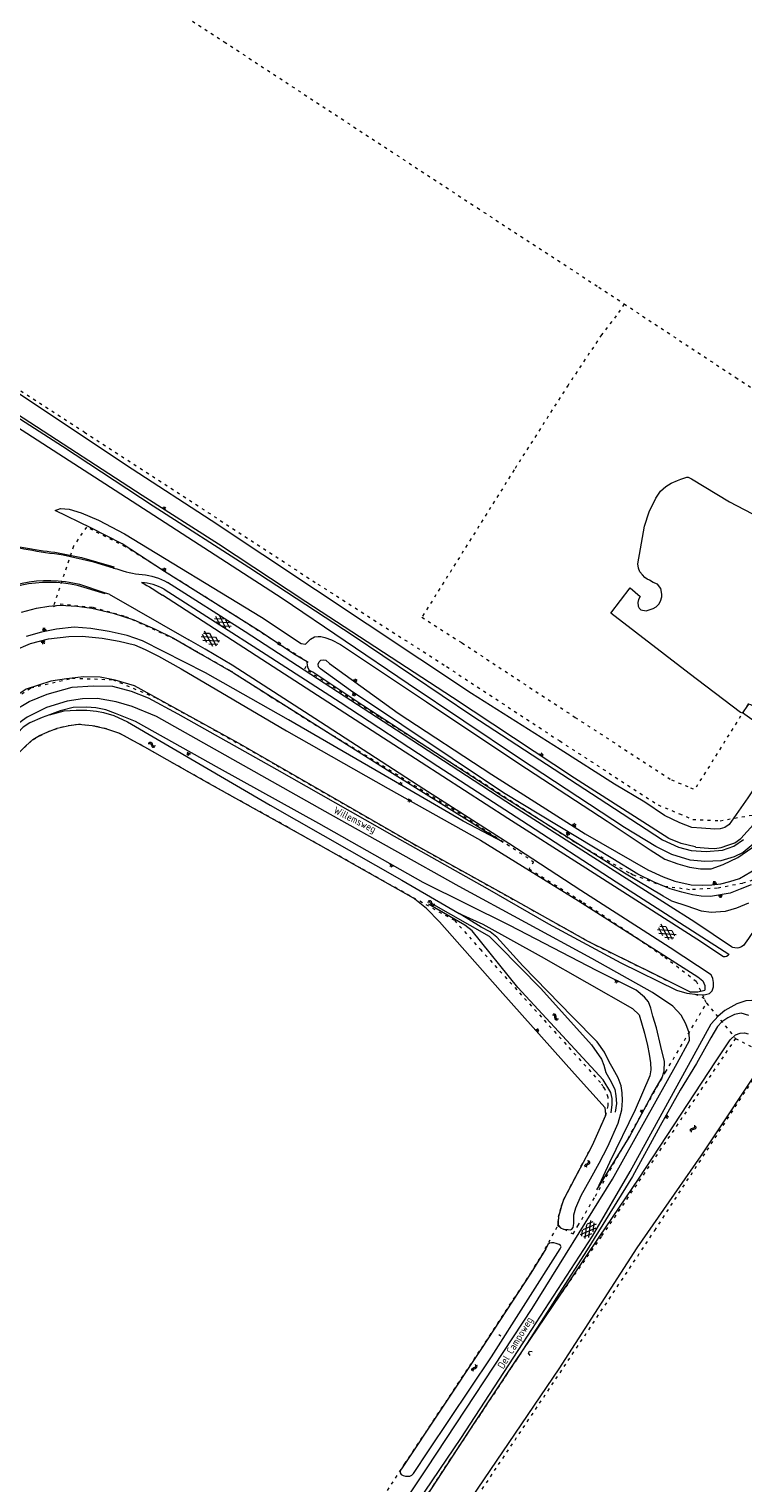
# Model space of a CAD drawing. Header units: metres. Extents: x 64961 to 73789, y 403835 to 410663.
# Tile 18 of 135: x 66028 to 66270, y 406396 to 406890. Entities that reach past the tile are written whole.
import ezdxf

# ---------------------------------------------------------------- set-up
doc = ezdxf.new("R2010")
doc.units = ezdxf.units.M
doc.linetypes.add('PERCEELGRENS', pattern=[2.5, 1, -1.5])
for name, color, linetype, lineweight in [('B-GEO-OG-GRENS_perceel-G', 253, 'PERCEELGRENS', 0), ('B-GEO-OG-KADEMUUR-G', 253, 'Continuous', 0), ('B-GEO-OG-KUNSTWERK-G', 253, 'Continuous', 0), ('B-GEO-OG-OVLIJNOBJ-G', 253, 'Continuous', 0), ('B-GEO-OG-RASTER-G', 253, 'WZE_AFRASTERING', 0), ('B-GEO-OG-SLOOT_insteek-G', 253, 'Continuous', 0), ('B-GEO-OG-SLOOT_kant-G', 253, 'Continuous', 0), ('B-GEO-OG-STRAATNAAM-T', 7, 'Continuous', 35), ('B-GEO-OG-TALUD-S', 253, 'Continuous', 0), ('B-GEO-OG-VERH_gesl-S', 253, 'Continuous', 0), ('B-GEO-OG-VERH_kntgesl-G', 253, 'Continuous', 0), ('B-GEO-OG-VERH_kntopen-G', 253, 'Continuous', 0), ('B-GEO-OG-WATER-S', 253, 'Continuous', 0), ('B-GEO-OG-WATER_kant-G', 253, 'Continuous', 0)]:
    doc.layers.add(name, color=color, linetype=linetype, lineweight=lineweight)
doc.styles.add('isocp', font='isocp.shx')
doc.linetypes.add('WZE_AFRASTERING', pattern='A,9,-1.72,[205,WZE.shx,S=0.155,R=0,X=0,Y=0],-3.28', length=14)

# ---------------------------------------------------------------- blocks, each defined once
blk = doc.blocks.new('S04')
at = {"color": 0}
for p, q in [((0, 0.5), (0.5, 0.5)), ((0, 0.25), (1, 0.25)), ((0, 0), (0.5, 0)), ((0, -0.25), (1, -0.25)), ((0, -0.5), (0.5, -0.5))]:
    blk.add_line(p, q, dxfattribs=at)
blk = doc.blocks.new('S05')
at = {"color": 0}
for p, q in [((0.08, 0.3), (0.38, 0.59)), ((0.11, -0.19), (0.41, 0.09)), ((0.38, 0.59), (0.68, 0.71)), ((0.41, 0.09), (0.71, 0.21)), ((0.68, 0.71), (1.01, 0.62)), ((0.71, 0.21), (1.02, 0.12)), ((1.01, 0.62), (1.33, 0.37)), ((1.02, 0.12), (1.36, -0.12)), ((1.33, 0.37), (1.66, 0.13)), ((1.66, 0.13), (1.97, 0.04)), ((1.97, 0.04), (2.28, 0.16)), ((2.28, 0.16), (2.58, 0.44)), ((1.36, -0.12), (1.68, -0.37)), ((1.68, -0.37), (2, -0.46)), ((2, -0.46), (2.31, -0.33)), ((2.31, -0.33), (2.61, -0.05))]:
    blk.add_line(p, q, dxfattribs=at)
blk = doc.blocks.new('S014')
at = {"color": 0}
for p, q in [((0, -0.75), (4.2, 1.67)), ((0, 0.65), (1.78, 1.67)), ((5.07, -1.52), (0, 1.4)), ((2.64, -1.52), (0, 0)), ((1.08, -1.52), (6.15, 1.4)), ((6.15, -0.75), (1.95, 1.67)), ((3.51, -1.52), (6.15, 0)), ((6.15, 0.65), (4.37, 1.67))]:
    blk.add_line(p, q, dxfattribs=at)
blk = doc.blocks.new('S016')
at = {"color": 0, "linetype": 'Continuous'}
for points in [[(0.01, -0.38), (2.65, 1.15)], [(2.65, -1.15), (0.01, 0.38)], [(5.07, -1.15), (1.09, 1.15)], [(1.09, -1.15), (5.07, 1.15)], [(6.16, -0.38), (3.51, 1.15)], [(3.51, -1.15), (6.16, 0.37)]]:
    blk.add_lwpolyline(points, dxfattribs=at)

msp = doc.modelspace()

# ---------------------------------------------------------------- linework, layer by layer
at = {"layer": 'B-GEO-OG-GRENS_perceel-G'}
for points in [[(66000, 406946.784), (66014.229, 406937.459), (66049.753, 406914.191), (66094.075, 406885.307), (66180.015, 406828.914), (66221.184, 406802.046), (66229.814, 406796.348)], [(66229.814, 406796.348), (66227.127, 406792.297), (66222.13, 406785.864), (66210.75, 406768.763), (66192.444, 406739.958), (66161.158, 406689.963)], [(66229.814, 406796.348), (66267.681, 406771.349), (66308.758, 406744.552)], [(66000, 406783.064), (66010.366, 406776.328), (66046.633, 406752.822), (66088.555, 406725.57), (66125.833, 406701.224), (66169.527, 406673.186), (66207.913, 406647.933), (66241.367, 406626.218), (66248.558, 406623.211)], [(66232.849, 406602.429), (66231.623, 406603.079), (66231.424, 406603.156), (66212.891, 406613.594), (66175.087, 406638.014), (66146.566, 406656.19), (66121.484, 406672.435), (66122.539, 406674.599), (66098.86, 406689.734), (66060.589, 406713.896), (66047.284, 406720.593), (66042.93, 406714.055), (66036.096, 406693.621), (66038.419, 406694.479), (66049.494, 406693.36), (66060.508, 406690.261), (66077.625, 406682.385), (66095.992, 406671.916), (66109.596, 406663.135), (66124.512, 406653.739), (66145.716, 406640.885), (66173.262, 406623.812), (66199.061, 406606.93), (66197.54, 406604.509), (66215.993, 406593.115), (66231.883, 406582.616), (66243.551, 406574.589), (66254.225, 406566.378), (66256.969, 406560.552)], [(66161.158, 406689.963), (66174.743, 406681.245), (66213.167, 406655.968), (66245.866, 406634.742), (66252.261, 406632.068)], [(66000, 406635.273), (66006.341, 406645.366), (66016.944, 406658.594), (66028.463, 406665.991), (66042.534, 406669.284), (66056.276, 406668.759), (66070.711, 406662.711), (66090.772, 406651.66), (66111.862, 406639.71), (66158.452, 406612.851), (66180.345, 406600.725), (66198.347, 406590.681), (66219.896, 406578.692), (66238.728, 406569.449), (66251.576, 406563.068), (66256.969, 406560.552)], [(66271.976, 406660.631), (66253.719, 406631.458)], [(66172.28, 406586.968), (66157.166, 406595.32), (66140.442, 406604.737), (66115.712, 406618.584), (66115.738, 406618.631), (66093.394, 406630.996), (66079.477, 406638.842), (66065.568, 406646.704), (66058.268, 406650.635), (66054.134, 406652.028), (66050.218, 406652.94), (66044.559, 406653.585), (66039.619, 406652.793), (66034.495, 406651.18), (66028.798, 406648.158), (66024.459, 406644.041), (66020.494, 406638.769), (66017.047, 406633.467), (66011.418, 406624.333), (66005.028, 406614.183), (66000, 406606.306)], [(66252.261, 406632.068), (66253.719, 406631.458)], [(66248.558, 406623.211), (66253.146, 406621.292), (66262.383, 406620.86), (66274.894, 406623.087), (66285.538, 406627.975)], [(66286.758, 406605.22), (66282.95, 406603.65), (66270, 406599.6), (66261.5, 406597.94), (66252, 406597.45), (66243.25, 406598.62), (66232.849, 406602.429)], [(66172.28, 406586.968), (66180.933, 406577.22), (66222.157, 406531.524), (66222.43, 406530.794)], [(66207.278, 406483.335), (66212.461, 406480.562), (66212.498, 406480.612), (66214.124, 406483.313), (66220.049, 406493.394), (66243.838, 406535.532), (66257.794, 406558.937)], [(66257.641, 406559.125), (66256.991, 406560.505), (66256.969, 406560.552)], [(66257.641, 406559.125), (66257.794, 406558.937)], [(66257.794, 406558.937), (66267.575, 406546.937)], [(66267.575, 406546.937), (66248.037, 406517.909), (66222.061, 406479.731), (66202.68, 406452.212), (66200.192, 406448.462), (66191.499, 406435.218), (66180.879, 406419.222), (66170.769, 406404.039), (66155.514, 406380.555)], [(66267.575, 406546.937), (66277.422, 406541.882), (66278.892, 406541.124)], [(66130.626, 406315.841), (66153.881, 406352.098), (66178.872, 406389.791), (66213.633, 406441.806), (66240.204, 406481.781), (66278.892, 406541.124)], [(66207.278, 406483.335), (66207.387, 406483.537), (66207.457, 406484.572), (66207.557, 406486.529), (66208.089, 406488.349), (66208.543, 406490.057), (66209.266, 406492.1), (66212.782, 406499.023), (66218.992, 406510.582), (66223.472, 406520.787), (66224.417, 406524.033), (66224.423, 406526.923), (66223.269, 406529.808), (66222.43, 406530.794)], [(66093.276, 406305.293), (66100.324, 406317.373), (66111.585, 406334.861), (66127.524, 406359.138), (66148.158, 406391.359), (66155.307, 406402.426), (66181.339, 406441.687), (66198.104, 406467.272), (66201.851, 406473.314), (66207.278, 406483.335)]]:
    msp.add_lwpolyline(points, dxfattribs=at)
at = {"layer": 'B-GEO-OG-KADEMUUR-G'}
msp.add_lwpolyline([(66269.229, 406657.65), (66251.892, 406670.848), (66225.232, 406691.389), (66231.797, 406699.889), (66235.188, 406697.003)], dxfattribs=at)
at = {"layer": 'B-GEO-OG-KUNSTWERK-G'}
for points in [[(66187.213, 406446.444), (66187.972, 406446.013)], [(66197.861, 406439.311), (66197.287, 406440.072), (66197.71, 406440.763), (66198.631, 406440.62)]]:
    msp.add_lwpolyline(points, dxfattribs=at)
at = {"layer": 'B-GEO-OG-OVLIJNOBJ-G'}
for points in [[(66254.168, 406611.932), (66253.876, 406611.957), (66249.202, 406613.109), (66244.912, 406614.839), (66236.171, 406620.525), (66212.971, 406635.357), (66171.532, 406662.662), (66121.725, 406695.215), (66092.126, 406714.743), (66066.236, 406731.285), (66025.801, 406757.542), (66000, 406774.249)], [(66235.188, 406697.003), (66234.691, 406695.959), (66234.402, 406694.923), (66234.511, 406693.732), (66234.875, 406693.02), (66235.436, 406692.468), (66237.267, 406692.126), (66239.624, 406692.96), (66240.673, 406693.486), (66241.54, 406694.347), (66242.167, 406695.406), (66242.532, 406696.939), (66242.624, 406697.834), (66242.21, 406699.698), (66241.065, 406701.199), (66239.63, 406701.783), (66238.352, 406702.487), (66237.574, 406702.838), (66236.774, 406703.487), (66235.971, 406704.395), (66235.169, 406705.322), (66234.641, 406706.649), (66234.49, 406708.038), (66235.361, 406713.172), (66236.687, 406720.893), (66238.236, 406725.695), (66240.561, 406730.384), (66242.171, 406732.722), (66243.966, 406734.327), (66245.784, 406735.475), (66247.863, 406736.347), (66249.032, 406736.794), (66251.053, 406737.506), (66251.492, 406737.57)], [(66271.96, 406592.847), (66267.882, 406591.203), (66264.037, 406589.998), (66259.289, 406589.7), (66256.028, 406590.11), (66251.145, 406591.857), (66245.945, 406593.562), (66243.009, 406595.206), (66229.96, 406603.053), (66218.004, 406610.512), (66187.796, 406629.52), (66141.163, 406660.017), (66124.095, 406671.344), (66123.066, 406671.923), (66122.568, 406672.644), (66122.333, 406673.438), (66122.178, 406674.788), (66118.125, 406677.183), (66105.744, 406685.419), (66073.761, 406705.485), (66059.475, 406714.857), (66048.754, 406720.322), (66036.672, 406726.215), (66038.537, 406726.93), (66041.433, 406726.686), (66045.542, 406725.429), (66051.403, 406722.887), (66060.215, 406718.293), (66106.725, 406689.945), (66120.225, 406681.035), (66121.599, 406680.867), (66123.334, 406682.54), (66124.679, 406683.276), (66125.944, 406683.467), (66126.81, 406683.399), (66128.255, 406683.08), (66130.431, 406682.337), (66133.554, 406680.734), (66162.739, 406661.192), (66194.11, 406640.305), (66224.066, 406620.716), (66238.592, 406610.928), (66243.6, 406607.789), (66247.964, 406606.236), (66251.967, 406605.137)], [(66025.265, 406691.697), (66030.346, 406692.988), (66034.5, 406693.745), (66038.364, 406694.072), (66044.047, 406693.736), (66049.103, 406693.032), (66056.331, 406691.377), (66063.44, 406689.064), (66070.687, 406685.94), (66076.825, 406682.868), (66086.06, 406677.572), (66097.202, 406671.122), (66150.331, 406637.586), (66188.761, 406613.633), (66175.217, 406620.716), (66147.346, 406636.889), (66115.829, 406655.067), (66087.71, 406671.073), (66066.38, 406681.927), (66061.094, 406683.802), (66055.028, 406685.141), (66048.846, 406686.105), (66043.145, 406686.535), (66037.168, 406685.934), (66032.107, 406684.887), (66026.873, 406683.428)], [(66000, 406660.784), (66003.948, 406665.115), (66008.354, 406669.522), (66012.99, 406672.758), (66018.081, 406676.215), (66022.554, 406678.493), (66028.274, 406681), (66034.433, 406682.579), (66041.278, 406683.414), (66045.819, 406683.507), (66052.607, 406682.818), (66058.414, 406681.822), (66063.576, 406680.551), (66067.285, 406679.016), (66071.814, 406676.736), (66079.441, 406672.478), (66115.255, 406651.44), (66149.71, 406631.85), (66181.085, 406614.22), (66214.268, 406593.649), (66254.803, 406567.843), (66256.518, 406566.451), (66257.134, 406564.901), (66257.181, 406563.295)], [(66272.922, 406599.134), (66269.219, 406597.593), (66265.732, 406596.272), (66259.085, 406595.123), (66255.925, 406595.255), (66252.96, 406595.668), (66249.357, 406596.551), (66245.393, 406597.75), (66239.989, 406600.009), (66234.456, 406602.695), (66226.012, 406607.962), (66188.804, 406630.279), (66136.952, 406665.136), (66126.763, 406672.384), (66126.076, 406673.071), (66125.993, 406673.976), (66126.267, 406674.819), (66126.859, 406675.396), (66127.67, 406675.498), (66128.534, 406675.356), (66129.763, 406674.304), (66153.144, 406657.417), (66184.835, 406636.582), (66216.61, 406616.424), (66237.884, 406604.195), (66243.094, 406601.764), (66246.96, 406600.307), (66252.573, 406599.142), (66256.509, 406599.036), (66259.589, 406599.141), (66262.626, 406599.465), (66265.7, 406600.186), (66268.91, 406601.246), (66274.763, 406604.654)], [(66217.595, 406579.822), (66191.232, 406594.695), (66158.452, 406612.851), (66098.931, 406647.165), (66063.625, 406666.615), (66057.077, 406668.6), (66051.913, 406669.627), (66046.359, 406669.716), (66040.513, 406669.056), (66035.229, 406668.2), (66026.909, 406665.482), (66023.111, 406663.063), (66018.755, 406659.672), (66014.626, 406656.222), (66011.512, 406652.703), (66007.103, 406646.564), (66001.338, 406637.504), (66000, 406635.355)], [(66173.82, 406589.324), (66181.796, 406585.72), (66201.581, 406574.791), (66232.672, 406557.146), (66234.848, 406554.972), (66236.726, 406548.677), (66237.672, 406544.541), (66238.294, 406541.633), (66238.764, 406538.652), (66238.847, 406536.297), (66238.463, 406534.212), (66233.571, 406522.73), (66224.869, 406504.763), (66220.477, 406495.535), (66231.512, 406513.303), (66239.171, 406527.687), (66242.73, 406533.63), (66243.399, 406535.862), (66243.44, 406539.082), (66242.263, 406544.257), (66240.78, 406550.584), (66239.569, 406554.554), (66238.812, 406557.2), (66238.011, 406559.394), (66236.713, 406560.936), (66233.88, 406563.289), (66220.445, 406570.032), (66190.962, 406585.321), (66161.621, 406599.93), (66126.153, 406619.928), (66092.513, 406638.566), (66063.961, 406654.559), (66057.216, 406657.225), (66053.899, 406658.491), (66050.499, 406659.156), (66047.339, 406659.459), (66042.781, 406659.348), (66038.398, 406658.217), (66034.748, 406656.842)], [(66254.168, 406611.932), (66258.451, 406611.57), (66260.618, 406611.43), (66262.761, 406611.805), (66265.04, 406612.54), (66267.378, 406613.334), (66269.451, 406614.882), (66273.704, 406619.528), (66278.416, 406626.264), (66288.79, 406642.664), (66289.484, 406645.114), (66289.452, 406646.585), (66289.178, 406648.41), (66288.627, 406650.154), (66287.544, 406651.417), (66286.081, 406652.855), (66284.665, 406653.439), (66283.889, 406653.631), (66277.456, 406657.75), (66272.845, 406660.235), (66271.988, 406660.466), (66270.379, 406658.148), (66270.124, 406657.708), (66269.991, 406657.663)], [(66269.991, 406657.663), (66269.648, 406657.545), (66269.229, 406657.65)], [(66251.967, 406605.137), (66255.708, 406604.533), (66259.384, 406604.584), (66263.406, 406605.989), (66268.393, 406608.336), (66273.153, 406611.714), (66278.235, 406617.102), (66286.003, 406626.685), (66295.609, 406639.821), (66299.368, 406646.469), (66302.325, 406651.499)], [(66252.105, 406562.805), (66239.846, 406568.9), (66217.595, 406579.822)], [(66252.105, 406562.805), (66254.774, 406562.778), (66257.181, 406563.295)], [(66272.103, 406554.757), (66269.514, 406555.47), (66267.232, 406555.053), (66264.956, 406553.922), (66262.921, 406552.613), (66261.504, 406550.972), (66259.192, 406547.097), (66254.317, 406538.452), (66248.77, 406529.345), (66242.056, 406517.306), (66232.603, 406500.099), (66217.254, 406475.191), (66207.586, 406460.21), (66203.908, 406454.299), (66192.883, 406437.303)]]:
    msp.add_lwpolyline(points, dxfattribs=at)
at = {"layer": 'B-GEO-OG-RASTER-G'}
msp.add_lwpolyline([(66251.492, 406737.57), (66252.647, 406736.904), (66265.529, 406729.163), (66273.133, 406725.194), (66278.921, 406722.123), (66284.146, 406719.862), (66290.98, 406717.634), (66296.101, 406716.048), (66301.977, 406714.329), (66307.058, 406712.603), (66312.367, 406709.806), (66317.996, 406706.853), (66319.34, 406705.939)], dxfattribs=at)
at = {"layer": 'B-GEO-OG-SLOOT_insteek-G'}
for points in [[(66034.748, 406656.842), (66032.304, 406655.922), (66028.138, 406654.111), (66025.785, 406652.597), (66024.066, 406650.698), (66021.873, 406648.635), (66014.354, 406637.771), (66000, 406615.055)], [(66034.748, 406656.842), (66039.734, 406658.182), (66043.824, 406658.45), (66047.401, 406658.404), (66050.711, 406658.08), (66053.135, 406657.616), (66056.587, 406656.63), (66061.192, 406654.481), (66109.718, 406626.182), (66154.305, 406600.645), (66173.82, 406589.324)], [(66000, 406606.306), (66008.973, 406620.365), (66018.702, 406636.153), (66023.345, 406642.93), (66026.702, 406646.277), (66029.102, 406648.431), (66031.36, 406649.758), (66033.955, 406650.967), (66037.38, 406652.317), (66041.478, 406653.188), (66044.666, 406653.599), (66049.198, 406653.165), (66053.724, 406652.166), (66058.543, 406650.542), (66066.978, 406645.934), (66088.945, 406633.47), (66126.717, 406612.464), (66158.249, 406594.711)], [(66223.593, 406521.207), (66223.316, 406523.427), (66212.899, 406534.962), (66187.684, 406563.207), (66167.165, 406586.524), (66162.717, 406591.031), (66158.249, 406594.711)], [(66210.776, 406482.025), (66211.623, 406481.996), (66212.077, 406482.159), (66212.462, 406482.795), (66212.667, 406484.073), (66212.723, 406487.009), (66213.412, 406489.392), (66215.255, 406493.606), (66218.376, 406499.253), (66221.345, 406504.582), (66224.205, 406510.289), (66227.789, 406518.172), (66229.013, 406522.657), (66229.262, 406525.911), (66229.144, 406528.493), (66228.816, 406530.869), (66227.739, 406533.519), (66226.046, 406536.592), (66224.721, 406539.038), (66223.16, 406542.24), (66220.607, 406545.756), (66212.24, 406554.242), (66195.382, 406571.593), (66186.561, 406581.328), (66184.342, 406583.126), (66181.219, 406584.767), (66173.82, 406589.324)], [(66192.883, 406437.303), (66208.063, 406459.726), (66221.288, 406479.406), (66234.932, 406499.457), (66260.763, 406538.956), (66265.829, 406546.424), (66267.547, 406548.21), (66269.192, 406548.772), (66270.681, 406548.867), (66271.881, 406548.475)], [(66275.787, 406546.109), (66278.019, 406543.915), (66278.559, 406541.249), (66255.771, 406507.079), (66234.127, 406475.828), (66207.583, 406434.758), (66150.224, 406350.208), (66149.104, 406349.43), (66147.734, 406349.633), (66146.244, 406350.52)], [(66223.593, 406521.207), (66223.471, 406520.787), (66218.992, 406510.582), (66212.782, 406499.023), (66209.266, 406492.1), (66208.543, 406490.057), (66208.089, 406488.349), (66207.557, 406486.529), (66207.456, 406484.572), (66207.387, 406483.537), (66208.223, 406482.623), (66209.234, 406482.177), (66210.776, 406482.025)], [(66208.385, 406476.143), (66208.241, 406476.634), (66207.699, 406476.961), (66206.762, 406477.293), (66205.899, 406477.549), (66205.089, 406477.578), (66204.466, 406477.435), (66203.933, 406476.953), (66203.179, 406475.456), (66198.104, 406467.272), (66181.339, 406441.687), (66154.248, 406400.829), (66153.788, 406400.195), (66153.779, 406399.479), (66154.147, 406398.834), (66154.821, 406398.487), (66155.572, 406398.289), (66156.306, 406398.28), (66157.097, 406398.307), (66157.741, 406398.619), (66158.258, 406399.253), (66163.365, 406406.928), (66184.73, 406438.876), (66208.075, 406475.45), (66208.385, 406476.143)], [(66146.244, 406350.52), (66145.308, 406350.947), (66142.079, 406353.134), (66141.395, 406354.103), (66141.187, 406355.556), (66141.36, 406357.343), (66141.604, 406358.827), (66142.038, 406360.291), (66160.776, 406388.468), (66178.887, 406416.221), (66192.883, 406437.303)]]:
    msp.add_lwpolyline(points, dxfattribs=at)
at = {"layer": 'B-GEO-OG-SLOOT_kant-G'}
for points in [[(66175.773, 406585.409), (66163.412, 406592.51)], [(66164.358, 406592.901), (66184.009, 406581.693), (66187.115, 406578.514), (66201.551, 406563.909), (66218.679, 406544.753), (66222.145, 406539.854), (66222.857, 406537.821), (66223.572, 406535.402), (66224.953, 406533.021), (66226.69, 406529.764), (66227.018, 406527.449), (66227.242, 406524.886), (66226.695, 406521.934)], [(66225.362, 406521.717), (66225.734, 406524.492), (66225.759, 406526.494), (66225.257, 406528.528), (66222.672, 406532.869), (66193.683, 406564.29), (66178.241, 406583.42), (66175.773, 406585.409)]]:
    msp.add_lwpolyline(points, dxfattribs=at)
at = {"layer": 'B-GEO-OG-VERH_kntgesl-G'}
for points in [[(66000, 406773.248), (66007.381, 406768.443), (66039.193, 406748.097), (66069.986, 406727.816), (66102.432, 406706.912), (66137.839, 406683.74), (66178.113, 406656.555), (66226.52, 406624.986), (66242.811, 406614.412), (66248.246, 406611.862), (66252.501, 406610.784), (66257.65, 406610.451), (66263.139, 406610.921), (66267.03, 406612.17), (66270.249, 406614.504)], [(66322.647, 406686.246), (66319.046, 406681.18), (66316.053, 406676.003), (66311.35, 406668.57), (66301.913, 406652.862), (66293.969, 406640.637), (66285.149, 406627.986), (66278.454, 406618.682), (66273.533, 406612.898), (66270.211, 406610.072), (66267.129, 406608.546), (66262.605, 406607.295), (66257.234, 406607.057), (66252.21, 406607.523), (66246.021, 406609.352), (66240.599, 406612.134), (66229.962, 406618.576), (66194.237, 406641.957), (66156.536, 406667.4), (66113.757, 406696.33), (66058.94, 406731.763), (66005.884, 406765.907), (66000, 406769.746)], [(66056.502, 406706.625), (66049.843, 406708.696), (66039.422, 406711.085)], [(66056.502, 406706.625), (66057.573, 406706.367)], [(66053.816, 406698.178), (66045.117, 406701.027)], [(66279.985, 406592.879), (66274.35, 406584.327), (66271.955, 406580.882), (66270.248, 406578.512), (66269.792, 406578.179), (66269.393, 406577.92), (66268.75, 406577.703), (66268.128, 406577.616), (66267.394, 406577.682), (66266.699, 406577.823), (66266.231, 406578.017), (66253.777, 406586.386), (66234.537, 406598.664), (66192.191, 406625.66), (66152.486, 406651.587), (66101.201, 406685.025), (66074.842, 406701.765)], [(66055.045, 406697.775), (66053.816, 406698.178)], [(66055.045, 406697.775), (66082.015, 406682.275)], [(66265.369, 406575.583), (66265.102, 406575.15), (66264.551, 406574.724), (66264.041, 406574.618), (66263.477, 406574.681), (66254.419, 406580.615), (66215.568, 406605.515), (66190.351, 406621.635), (66153.594, 406645.434), (66110.673, 406673.135), (66073.094, 406697.415)], [(66259.422, 406568.255), (66259.312, 406568.577), (66245.38, 406577.717), (66215.142, 406597.216), (66190.619, 406613.139), (66161.816, 406631.583), (66126.797, 406654.287), (66096.744, 406673.67), (66087.604, 406679.096), (66082.015, 406682.275)], [(66022.534, 406658.22), (66027.891, 406661.302), (66033.953, 406663.861), (66042.509, 406666.187), (66049.565, 406666.679), (66056.132, 406666.502), (66062.531, 406664.884), (66068.301, 406662.631), (66078.372, 406657.204), (66111.897, 406638.201), (66151.796, 406615.614), (66183.313, 406597.865), (66204.131, 406585.843), (66228.67, 406572.62), (66247.579, 406563.366), (66251.025, 406562.295), (66254.82, 406561.822), (66256.927, 406561.798), (66258.708, 406562.211), (66259.687, 406563.094), (66260.066, 406564.5), (66260.094, 406565.975), (66259.876, 406567.309), (66259.422, 406568.255)], [(66251.942, 406546.205), (66251.82, 406548.828), (66250.786, 406551.948), (66249.156, 406554.889), (66246.332, 406557.93), (66239.448, 406562.546), (66218.778, 406574.029), (66173.85, 406598.497), (66130.185, 406622.926), (66071.129, 406656.302), (66062.824, 406659.701), (66057.409, 406661.183), (66051.048, 406662.345), (66045.992, 406662.249), (66040.763, 406661.485), (66033.751, 406659.343), (66027.201, 406656.079), (66019.974, 406650.763), (66015.996, 406645.792), (66007.802, 406634.268), (66000, 406621.514)], [(66273.145, 406559.803), (66271.078, 406559.705), (66268.063, 406558.742), (66263.967, 406556.439), (66261.659, 406554.461), (66259.338, 406551.889)], [(66095.689, 406288.36), (66101.558, 406299.18), (66107.869, 406309.585), (66113.672, 406318.973), (66120.535, 406329.8), (66129.551, 406344.64), (66146.763, 406370.06), (66159.853, 406389.683), (66174.337, 406411.106), (66195.564, 406443.534), (66219.024, 406479.776), (66231.814, 406501.741), (66259.338, 406551.889)], [(66133.966, 406357.814), (66162.933, 406401.095), (66198.629, 406455.251), (66225.852, 406499.196), (66247.782, 406538.499), (66251.942, 406546.205)]]:
    msp.add_lwpolyline(points, dxfattribs=at)
for points in [[(66039.422, 406711.085, -0.0359279), (66015.73, 406715.452)], [(66057.573, 406706.367, 0.0606051), (66066.171, 406704.426)], [(66045.117, 406701.027, 0.2317022), (66007.638, 406693.193)], [(66073.655, 406699.527, 0.096354), (66065.963, 406701.784)], [(66065.963, 406701.784, -0.0233366), (66073.094, 406697.415)], [(66066.171, 406704.426, -0.109924), (66074.842, 406701.765)]]:
    msp.add_lwpolyline(points, format="xyb", dxfattribs=at)
at = {"layer": 'B-GEO-OG-VERH_kntopen-G'}
for points in [[(66015.525, 406716.031, 0.0392717), (66036.61, 406712.039)], [(66044.277, 406700.694, 0.2217371), (66008.184, 406692.981)]]:
    msp.add_lwpolyline(points, format="xyb", dxfattribs=at)
for points in [[(66036.61, 406712.039), (66045.589, 406710.253), (66056.621, 406707.118), (66056.502, 406706.625)], [(66053.816, 406698.178), (66053.669, 406697.856), (66044.277, 406700.694)], [(66073.655, 406699.527), (66108.277, 406677.27), (66133.437, 406661.076), (66166.529, 406639.376), (66195.106, 406620.896), (66227.043, 406600.153), (66265.369, 406575.583)]]:
    msp.add_lwpolyline(points, dxfattribs=at)
at = {"layer": 'B-GEO-OG-WATER_kant-G'}
for points in [[(66256.001, 406618.31), (66252.718, 406618.544), (66248.671, 406620.196), (66243.486, 406622.654), (66236.839, 406627.126), (66226.561, 406633.301), (66208.029, 406645.024), (66177.991, 406664.049), (66089.593, 406722.834), (66062.811, 406740.255), (66030.338, 406761.815), (66010.677, 406775.021), (66000, 406781.981)], [(66269.991, 406657.663), (66275.823, 406653.444), (66282.183, 406648.491), (66283.114, 406646.511), (66283.023, 406645.557), (66282.533, 406644.718), (66281.396, 406642.88), (66271.74, 406628.632), (66265.437, 406619.597), (66263.955, 406618.611), (66262.409, 406618.161), (66260.543, 406617.986), (66256.001, 406618.31)]]:
    msp.add_lwpolyline(points, dxfattribs=at)

# ---------------------------------------------------------------- block references
at = {"layer": 'B-GEO-OG-TALUD-S'}
for p, rotation in [((66073.506, 406726.615), 57.33085955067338), ((66073.561, 406705.78), 57.26894957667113), ((66033.099, 406685.372), 98.30522144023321), ((66032.488, 406681.843), 281.9150001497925), ((66112.516, 406680.607), 55.07006563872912), ((66138.376, 406668.1), 54.32691529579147), ((66138.284, 406664.107), 235.6406197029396), ((66082.107, 406643.898), 240.1320811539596), ((66201.606, 406642.925), 56.97567711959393), ((66153.773, 406633.048), 59.8623262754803), ((66157.072, 406628.091), 242.1369313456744), ((66210.859, 406616.736), 236.3011595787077), ((66212.721, 406619.003), 58.34659955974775), ((66150.898, 406605.948), 243.5747582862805), ((66260.598, 406599.325), 96.77243138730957), ((66262.371, 406595.69), 278.6909946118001), ((66227.278, 406566.616), 245.0201770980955), ((66199.986, 406549.426), 41.7527661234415), ((66236.249, 406521.941), 151.6765516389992), ((66243.853, 406520.611), 330.796395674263)]:
    msp.add_blockref('S04', p, dxfattribs=dict(at, rotation=rotation))
at = {"layer": 'B-GEO-OG-VERH_gesl-S'}
for name, p, rotation in [('S016', (66090.989, 406689.9), 327.5815500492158), ('S014', (66086.673, 406684.042), 328.1221835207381), ('S014', (66241.551, 406584.545), 326.0079602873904), ('S014', (66215.959, 406479.417), 53.04987226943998)]:
    msp.add_blockref(name, p, dxfattribs=dict(at, rotation=rotation))
at = {"layer": 'B-GEO-OG-WATER-S'}
for p, rotation in [((66068.256, 406647.254), 330.6672092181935), ((66163.064, 406593.453), 330.8451896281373), ((66207.49, 406553.261), 131.7572470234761), ((66252.476, 406515.165), 50.59775872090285), ((66216.863, 406503.057), 63.33249782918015), ((66178.398, 406433.832), 57.78810263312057)]:
    msp.add_blockref('S05', p, dxfattribs=dict(at, rotation=rotation))

# ---------------------------------------------------------------- texts
at = {"layer": 'B-GEO-OG-STRAATNAAM-T', "style": 'isocp'}
for s, rotation, p in [('Willemsweg', 333.25558, (66130.956, 406623.601)), ('Del Campoweg', 58.94784, (66188.781, 406434.505))]:
    msp.add_text(s, height=2.5, rotation=rotation, dxfattribs=at).set_placement(p)

doc.saveas('drawing.dxf')
